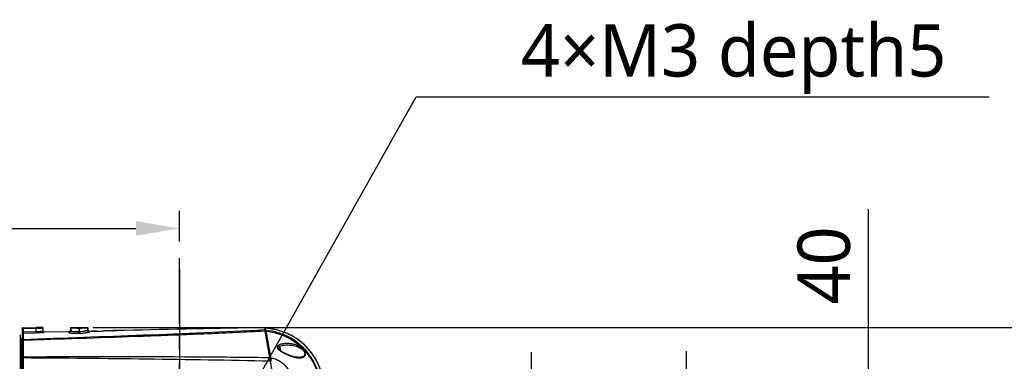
# Model space of a CAD drawing. Header units: millimetres. Extents: x 5828 to 6704, y 123 to 421.
# Tile 62 of 145: x 6416.78 to 6444.95, y 280.51 to 290.3. Entities that reach past the tile are written whole.
import ezdxf
from ezdxf import colors
from ezdxf.entities.mleader import LeaderData, LeaderLine
from ezdxf.math import Vec2, Vec3

# ---------------------------------------------------------------- set-up
doc = ezdxf.new("R2010")
doc.units = ezdxf.units.MM
doc.linetypes.add('CENTER', pattern=[0.6, 0.375, -0.075, 0.075, -0.075])
for name, color, linetype in [('中心线', 7, 'Continuous'), ('外形图', 7, 'Continuous'), ('多重引线', 7, 'Continuous'), ('尺寸标注', 7, 'Continuous')]:
    doc.layers.add(name, color=color, linetype=linetype)
doc.styles.add('微软雅黑', font='msyh.ttc', dxfattribs={"height": 1.5})
doc.dimstyles.new('尺寸标注_1_20比例', dxfattribs={"dimtxt": 1.5, "dimasz": 1.25, "dimexe": 0.5, "dimexo": 0.4, "dimgap": 0.5, "dimtad": 1, "dimdec": 1, "dimlfac": 20, "dimdsep": 46, "dimtxsty": '微软雅黑', "dimcen": 0.09, "dimadec": 0, "dimazin": 0, "dimtp": 0.01, "dimtm": 0.01, "dimtfac": 1, "dimtdec": 1, "dimtofl": 0, "dimtmove": 0, "dimatfit": 3, "dimfxl": 1, "dimtolj": 1, "dimarcsym": 0})

# ---------------------------------------------------------------- blocks, each defined once
blk = doc.blocks.new('*D1098')
at = {"layer": 'Defpoints', "color": 0}
for p in [(6421.354, 284.317), (6421.354, 283.546), (6400.354, 283.142)]:
    blk.add_point(p, dxfattribs=at)
at = {"layer": '尺寸标注', "color": 0, "lineweight": -2}
for p, q in [((6400.354, 283.542), (6400.354, 284.817)), ((6421.354, 283.946), (6421.354, 284.817)), ((6401.604, 284.317), (6420.104, 284.317))]:
    blk.add_line(p, q, dxfattribs=at)
at = {"layer": '尺寸标注', "color": 0}
for points in [[(6401.604, 284.526), (6401.604, 284.109), (6400.354, 284.317)], [(6420.104, 284.109), (6420.104, 284.526), (6421.354, 284.317)]]:
    blk.add_solid(points, dxfattribs=at)
at = {"layer": '尺寸标注', "color": 0, "insert": (6410.854, 285.592), "char_height": 1.5, "attachment_point": 5, "style": '微软雅黑'}
blk.add_mtext('\\A1;420', dxfattribs=at)
blk = doc.blocks.new('*D1101')
at = {"layer": 'Defpoints', "color": 0}
for p in [(6429.956, 278.775), (6429.956, 276.775), (6441.068, 276.775)]:
    blk.add_point(p, dxfattribs=at)
at = {"layer": '尺寸标注', "color": 0, "lineweight": -2}
for p, q in [((6441.068, 280.025), (6441.068, 284.87)), ((6430.356, 278.775), (6441.568, 278.775)), ((6430.356, 276.775), (6441.568, 276.775)), ((6441.068, 275.525), (6441.068, 274.275))]:
    blk.add_line(p, q, dxfattribs=at)
at = {"layer": '尺寸标注', "color": 0}
for points in [[(6440.859, 280.025), (6441.276, 280.025), (6441.068, 278.775)], [(6441.276, 275.525), (6440.859, 275.525), (6441.068, 276.775)]]:
    blk.add_solid(points, dxfattribs=at)
at = {"layer": '尺寸标注', "color": 0, "insert": (6439.793, 283.258), "char_height": 1.5, "attachment_point": 5, "rotation": 90, "style": '微软雅黑'}
blk.add_mtext('\\A1;40', dxfattribs=at)
blk = doc.blocks.new('*D1135')
at = {"layer": 'Defpoints', "color": 0}
for p in [(6418.486, 281.475), (6430.504, 234.025), (6446.368, 234.025)]:
    blk.add_point(p, dxfattribs=at)
at = {"layer": '尺寸标注', "color": 0, "lineweight": -2}
for p, q in [((6418.886, 281.475), (6446.868, 281.475)), ((6446.368, 280.225), (6446.368, 235.275)), ((6430.904, 234.025), (6446.868, 234.025))]:
    blk.add_line(p, q, dxfattribs=at)
at = {"layer": '尺寸标注', "color": 0}
for points in [[(6446.576, 280.225), (6446.159, 280.225), (6446.368, 281.475)], [(6446.159, 235.275), (6446.576, 235.275), (6446.368, 234.025)]]:
    blk.add_solid(points, dxfattribs=at)
at = {"layer": '尺寸标注', "color": 0, "insert": (6445.092, 257.726), "char_height": 1.5, "attachment_point": 5, "rotation": 90, "style": '微软雅黑'}
blk.add_mtext('\\A1;949', dxfattribs=at)
blk = doc.blocks.new('*D1137')
at = {"layer": 'Defpoints', "color": 0}
for p in [(6421.354, 283.546), (6420.079, 278.275), (6421.354, 272.021)]:
    blk.add_point(p, dxfattribs=at)
at = {"layer": '尺寸标注', "color": 0, "lineweight": -2}
for p, q in [((6421.354, 283.146), (6421.354, 271.521)), ((6420.079, 277.875), (6420.079, 271.521)), ((6418.829, 272.021), (6412.122, 272.021)), ((6422.604, 272.021), (6423.854, 272.021))]:
    blk.add_line(p, q, dxfattribs=at)
at = {"layer": '尺寸标注', "color": 0}
for points in [[(6418.829, 271.813), (6418.829, 272.229), (6420.079, 272.021)], [(6422.604, 272.229), (6422.604, 271.813), (6421.354, 272.021)]]:
    blk.add_solid(points, dxfattribs=at)
at = {"layer": '尺寸标注', "color": 0, "insert": (6414.476, 273.297), "char_height": 1.5, "attachment_point": 5, "style": '微软雅黑'}
blk.add_mtext('\\A1;25.5', dxfattribs=at)
blk = doc.blocks.new('*D1138')
at = {"layer": 'Defpoints', "color": 0}
for p in [(6422.629, 278.3), (6429.956, 276.775), (6435.852, 276.775)]:
    blk.add_point(p, dxfattribs=at)
at = {"layer": '尺寸标注', "color": 0, "lineweight": -2}
for p, q in [((6435.852, 279.55), (6435.852, 280.8)), ((6423.029, 278.3), (6436.352, 278.3)), ((6430.356, 276.775), (6436.352, 276.775)), ((6435.852, 275.525), (6435.852, 268.964))]:
    blk.add_line(p, q, dxfattribs=at)
at = {"layer": '尺寸标注', "color": 0}
for points in [[(6435.644, 279.55), (6436.061, 279.55), (6435.852, 278.3)], [(6436.061, 275.525), (6435.644, 275.525), (6435.852, 276.775)]]:
    blk.add_solid(points, dxfattribs=at)
at = {"layer": '尺寸标注', "color": 0, "insert": (6434.577, 271.307), "char_height": 1.5, "attachment_point": 5, "rotation": 90, "style": '微软雅黑'}
blk.add_mtext('\\A1;30.5', dxfattribs=at)
blk = doc.blocks.new('*D1139')
at = {"layer": 'Defpoints', "color": 0}
for p in [(6420.079, 278.275), (6429.956, 276.775), (6431.426, 276.775)]:
    blk.add_point(p, dxfattribs=at)
at = {"layer": '尺寸标注', "color": 0, "lineweight": -2}
for p, q in [((6431.426, 279.525), (6431.426, 280.775)), ((6420.479, 278.275), (6431.926, 278.275)), ((6430.356, 276.775), (6431.926, 276.775)), ((6431.426, 275.525), (6431.426, 271.173))]:
    blk.add_line(p, q, dxfattribs=at)
at = {"layer": '尺寸标注', "color": 0}
for points in [[(6431.218, 279.525), (6431.635, 279.525), (6431.426, 278.275)], [(6431.635, 275.525), (6431.218, 275.525), (6431.426, 276.775)]]:
    blk.add_solid(points, dxfattribs=at)
at = {"layer": '尺寸标注', "color": 0, "insert": (6430.151, 272.724), "char_height": 1.5, "attachment_point": 5, "rotation": 90, "style": '微软雅黑'}
blk.add_mtext('\\A1;30', dxfattribs=at)

msp = doc.modelspace()

# ---------------------------------------------------------------- linework, layer by layer
at = {"layer": '中心线', "linetype": 'CENTER', "ltscale": 5}
msp.add_line((6421.3543, 248.5891), (6421.3543, 283.5458), dxfattribs=at)
at = {"layer": '外形图', "color": 7, "linetype": 'Continuous'}
for p, q in [((6416.8543, 281.4472), (6416.8543, 276.2377)), ((6417.2543, 281.4472), (6416.8543, 281.4472)), ((6416.8793, 281.4722), (6416.8793, 281.3453)), ((6416.8793, 281.4722), (6417.2543, 281.4722)), ((6417.2543, 281.4736), (6417.2543, 281.4753)), ((6417.4293, 281.4753), (6417.2543, 281.4753)), ((6417.2543, 281.3555), (6417.2543, 281.4722)), ((6417.4543, 281.4503), (6417.454, 281.454)), ((6417.4543, 281.3664), (6417.4543, 281.4503)), ((6418.2293, 281.4753), (6418.2293, 281.4088)), ((6418.2293, 281.4753), (6418.2397, 281.4649)), ((6418.2293, 281.4753), (6418.7293, 281.4753)), ((6418.2397, 281.4649), (6418.2397, 281.3792)), ((6418.413, 281.4619), (6418.3911, 281.462)), ((6418.4722, 281.4753), (6418.4722, 281.3555)), ((6418.4864, 281.4618), (6418.4722, 281.4618)), ((6418.4864, 281.356), (6418.4864, 281.4753)), ((6418.5675, 281.462), (6418.5457, 281.4619)), ((6418.7189, 281.4649), (6418.7293, 281.4753)), ((6418.7189, 281.4649), (6418.7189, 281.3963)), ((6418.7293, 281.4753), (6418.7293, 281.4232)), ((6423.7762, 281.4753), (6425.2045, 273.3749)), ((6423.8103, 281.4648), (6423.8103, 281.4648)), ((6423.8218, 281.3992), (6423.8103, 281.4648)), ((6416.8043, 276.3077), (6416.8043, 281.2429)), ((6416.8288, 281.1499), (6416.8288, 276.4007)), ((6416.8543, 281.1494), (6416.8288, 281.1499)), ((6416.8786, 281.3203), (6416.8774, 281.1305)), ((6416.8786, 281.3203), (6417.255, 281.3305)), ((6417.2543, 281.3555), (6416.8793, 281.3453)), ((6417.2543, 281.3555), (6417.255, 281.3305)), ((6418.1805, 281.3588), (6417.4799, 281.3414)), ((6418.4864, 281.356), (6418.4722, 281.3555)), ((6418.4722, 281.3555), (6418.474, 281.306)), ((6418.4882, 281.3065), (6418.474, 281.306)), ((6418.4864, 281.356), (6418.4882, 281.3065)), ((6418.7793, 281.3732), (6418.8022, 281.373)), ((6418.8246, 281.3728), (6418.8286, 281.3728)), ((6418.9743, 281.3753), (6418.8527, 281.3753)), ((6418.9742, 281.3741), (6418.9816, 281.3742)), ((6419.0344, 281.3755), (6419.0429, 281.3758)), ((6419.1024, 281.3778), (6419.1043, 281.3778)), ((6419.1543, 281.3799), (6419.1558, 281.38)), ((6419.1946, 281.3818), (6419.2293, 281.3837)), ((6419.4254, 281.3881), (6419.2293, 281.3836)), ((6419.4256, 281.3881), (6419.4256, 281.3881)), ((6419.4256, 281.3881), (6419.4281, 281.3881)), ((6419.4281, 281.3881), (6419.4293, 281.3881)), ((6419.4293, 281.3881), (6419.4341, 281.3881)), ((6419.4341, 281.3881), (6419.4366, 281.3881)), ((6419.4463, 281.3882), (6419.4414, 281.3882)), ((6419.4475, 281.3883), (6419.4512, 281.3883)), ((6419.4512, 281.3883), (6419.4657, 281.3886)), ((6419.4536, 281.3886), (6419.4512, 281.3886)), ((6419.4657, 281.3888), (6419.4584, 281.3887)), ((6419.4657, 281.3886), (6419.484, 281.389)), ((6419.4694, 281.3889), (6419.4657, 281.3888)), ((6419.5131, 281.3898), (6419.4694, 281.3889)), ((6419.484, 281.389), (6419.5314, 281.3901)), ((6419.5314, 281.3901), (6419.5459, 281.3905)), ((6419.5472, 281.3908), (6419.5459, 281.3907)), ((6419.5496, 281.3909), (6419.5472, 281.3908)), ((6419.569, 281.3913), (6419.5703, 281.3913)), ((6419.5703, 281.3913), (6419.5715, 281.3914)), ((6419.6006, 281.3921), (6419.5713, 281.3914)), ((6419.5715, 281.3914), (6419.5715, 281.3914)), ((6419.6225, 281.3921), (6419.6006, 281.3916)), ((6419.6517, 281.3932), (6419.6225, 281.3926)), ((6419.6736, 281.3932), (6419.6517, 281.3928)), ((6419.7829, 281.3957), (6419.6736, 281.3932)), ((6424.7017, 281.1614), (6424.4374, 281.3063)), ((6424.9334, 280.9752), (6424.7017, 281.1614)), ((6416.8763, 281.1193), (6416.8759, 280.6316)), ((6424.2034, 280.924), (6424.1773, 280.9194)), ((6424.2193, 280.8338), (6424.2034, 280.924)), ((6424.2484, 280.8125), (6424.2323, 280.9038)), ((6424.2851, 280.9647), (6424.2852, 280.9647)), ((6425.1365, 280.7439), (6424.9334, 280.9752)), ((6423.9597, 280.6178), (6423.9624, 280.6025)), ((6423.9624, 280.6025), (6423.9627, 280.6013)), ((6424.3036, 280.7775), (6424.2739, 280.7954)), ((6424.8218, 280.6267), (6424.8217, 280.6267)), ((6425.2703, 280.5367), (6425.1365, 280.7439)), ((6425.4164, 280.2222), (6425.2703, 280.5367))]:
    msp.add_line(p, q, dxfattribs=at)
for points in [[(6424.4374, 281.3063), (6424.1324, 281.4098), (6423.8102, 281.4648)], [(6424.2739, 280.7954), (6424.233, 280.8229), (6424.2017, 280.8478), (6424.18, 280.87), (6424.1685, 280.8885), (6424.166, 280.9014), (6424.1708, 280.9133), (6424.187, 280.9285)], [(6424.187, 280.9285), (6424.2146, 280.9435), (6424.2505, 280.9563), (6424.2851, 280.9647)], [(6424.8218, 280.6267), (6424.8016, 280.6245), (6424.7315, 280.6255), (6424.6297, 280.6429), (6424.5062, 280.6813), (6424.3855, 280.7337), (6424.3036, 280.7775)]]:
    msp.add_lwpolyline(points, dxfattribs=at)
for centre, radius, start, end in [((6416.8793, 281.4472), 0.025, 89.99564, 179.99564), ((6417.4291, 281.4502), 0.0252, 8.44772, 22.47094), ((6418.1793, 281.4088), 0.05, 271.38034, 359.99921), ((6418.2898, 281.4649), 0.0501, 167.98796, 179.96918), ((6418.4721, 298.1415), 16.6798, 269.79679, 270.00006), ((6418.4869, 297.8501), 16.3884, 269.99815, 270.20551), ((6418.6687, 281.4649), 0.0501, 0.03093, 12.01193), ((6418.7793, 281.4232), 0.05, 180.01278, 269.99877), ((6438.2053, -547.5721), 829.1729, 90.9971024, 91.2730892), ((6423.8078, 281.4399), 0.025, 84.27839, 163.5337), ((6416.7793, 281.2429), 0.025, 0, 89), ((6416.8293, 281.1749), 0.025, 180, 269), ((6416.8765, 281.2971), 0.0223, 150.17621, 153.72889), ((6417.1145, 286.5446), 5.2159, 271.54338, 273.20138), ((6417.4793, 281.3664), 0.025, 180.00026, 271.45073), ((6418.8426, 287.1001), 5.7272, 269.58094, 269.82016), ((6418.8463, 287.7181), 6.3453, 269.84106, 270.19885), ((6418.8455, 287.7115), 6.3387, 270.2058, 270.52363), ((6418.8429, 288.0408), 6.668, 270.51991, 270.67795), ((6418.8409, 288.2069), 6.8341, 270.67876, 271.11767), ((6418.8386, 288.2918), 6.919, 271.18394, 271.62179), ((6418.829, 288.6196), 7.247, 271.69124, 272.16225), ((6418.8214, 288.8229), 7.4504, 272.17608, 272.56024), ((6418.8188, 288.8793), 7.5069, 272.57311, 272.86976), ((6419.4509, 280.9373), 0.4513, 89.96724, 90.43014), ((6419.4408, 282.9673), 1.5787, 270.46393, 270.64042), ((6419.5519, 281.3433), 0.0475, 91.32286, 92.77596), ((6423.8194, 281.3743), 0.025, 84.29589, 164.30288), ((6551.6326, 303.8645), 129.772, 189.981031, 190.237055), ((6423.7299, 279.6996), 1.7556, 63.28808, 66.5384), ((6423.7492, 279.7368), 1.7137, 56.82815, 63.30572), ((6423.7584, 279.7511), 1.6967, 52.93721, 56.82327), ((6424.2077, 280.8994), 0.025, 10, 100), ((6423.7471, 279.7368), 1.715, 47.13455, 52.92305), ((6423.7238, 279.7116), 1.7493, 42.79071, 47.13643), ((6423.6707, 279.6629), 1.8213, 37.51525, 42.78146), ((6413.9283, -224.2258), 504.8403, 88.863048, 89.665537), ((6419.9404, 280.0092), 4.0656, 7.01368, 8.37311), ((6424.7938, 280.9321), 0.3208, 275.11584, 276.29343)]:
    msp.add_arc(centre, radius, start, end, dxfattribs=at)
msp.add_ellipse((6416.8793, 281.4485), major_axis=(0, 0.025), ratio=0.9998477, start_param=0, end_param=1.5707963, dxfattribs=at)
for points, knots in [([(6423.7879, 281.4085), (6422.6343, 281.3492), (6420.3309, 281.2512), (6418.0268, 281.1717), (6416.8774, 281.1304)], [0, 0, 0, 0, 0.5010758, 1, 1, 1, 1]), ([(6417.4293, 281.4753), (6417.4293, 281.475), (6417.4275, 281.475), (6417.4257, 281.4746), (6417.4212, 281.4744), (6417.4156, 281.4741), (6417.4082, 281.4738), (6417.3956, 281.4735), (6417.3766, 281.4731), (6417.3504, 281.4727), (6417.3205, 281.4724), (6417.288, 281.4723), (6417.2657, 281.4722), (6417.2543, 281.4722)], [0, 0, 0, 0, 0.0049032, 0.0191968, 0.0428957, 0.0758519, 0.1177255, 0.1680911, 0.2924144, 0.4439288, 0.6168887, 0.8048664, 1, 1, 1, 1]), ([(6417.4275, 281.4488), (6417.4169, 281.4485), (6417.3592, 281.4475), (6417.3014, 281.4472), (6417.2543, 281.4472)], [0, 0, 0, 0, 0.1835473, 1, 1, 1, 1]), ([(6417.4475, 281.4495), (6417.4462, 281.4494), (6417.4395, 281.4491), (6417.4329, 281.4489), (6417.4275, 281.4488)], [0, 0, 0, 0, 0.1902722, 1, 1, 1, 1]), ([(6417.4543, 281.4503), (6417.4543, 281.4501), (6417.4534, 281.4501), (6417.4524, 281.4498), (6417.4501, 281.4497), (6417.4485, 281.4496), (6417.4475, 281.4495)], [0, 0, 0, 0, 0.068704, 0.2572718, 0.5678962, 1, 1, 1, 1]), ([(6418.2397, 281.3792), (6418.2384, 281.3867), (6418.2364, 281.3964), (6418.2329, 281.4061), (6418.2304, 281.4088), (6418.2293, 281.4088)], [0, 0, 0, 0, 0.7093522, 0.9005149, 1, 1, 1, 1]), ([(6418.2484, 281.4641), (6418.2463, 281.4642), (6418.2436, 281.4643), (6418.2408, 281.4647), (6418.2399, 281.4647), (6418.2397, 281.4649)], [0, 0, 0, 0, 0.7158879, 0.9119547, 1, 1, 1, 1]), ([(6418.3911, 281.462), (6418.3611, 281.4621), (6418.3136, 281.4626), (6418.266, 281.4632), (6418.2484, 281.4641)], [0, 0, 0, 0, 0.6296043, 1, 1, 1, 1]), ([(6418.7102, 281.4641), (6418.6926, 281.4632), (6418.645, 281.4626), (6418.5975, 281.4621), (6418.5675, 281.462)], [0, 0, 0, 0, 0.3702296, 1, 1, 1, 1]), ([(6418.7189, 281.4649), (6418.7187, 281.4647), (6418.7178, 281.4647), (6418.715, 281.4643), (6418.7123, 281.4642), (6418.7102, 281.4641)], [0, 0, 0, 0, 0.0880931, 0.2841713, 1, 1, 1, 1]), ([(6418.7293, 281.4232), (6418.7282, 281.4232), (6418.7258, 281.4208), (6418.7222, 281.4119), (6418.7202, 281.4031), (6418.7189, 281.3963)], [0, 0, 0, 0, 0.1064329, 0.2993936, 1, 1, 1, 1]), ([(6424.1401, 281.4079), (6424.114, 281.4145), (6424.0053, 281.4397), (6423.8946, 281.4563), (6423.8103, 281.4648)], [0, 0, 0, 0, 0.2410604, 1, 1, 1, 1]), ([(6424.4289, 281.3101), (6424.4062, 281.3199), (6424.3121, 281.3585), (6424.2148, 281.3891), (6424.1401, 281.4079)], [0, 0, 0, 0, 0.2428843, 1, 1, 1, 1]), ([(6416.8793, 281.3453), (6416.8767, 281.3452), (6416.8715, 281.3437), (6416.8641, 281.3366), (6416.8585, 281.3257), (6416.855, 281.3117), (6416.8543, 281.3022), (6416.8543, 281.2975)], [0, 0, 0, 0, 0.1353901, 0.2647399, 0.5130828, 0.7572161, 1, 1, 1, 1]), ([(6416.8774, 281.1305), (6416.8714, 281.13), (6416.8593, 281.1248), (6416.8543, 281.1125), (6416.8543, 281.1067)], [0, 0, 0, 0, 0.5080795, 1, 1, 1, 1]), ([(6416.8571, 281.3081), (6416.8576, 281.3089), (6416.8596, 281.312), (6416.8625, 281.3147), (6416.8649, 281.3162)], [0, 0, 0, 0, 0.2234187, 1, 1, 1, 1]), ([(6416.8649, 281.3162), (6416.8658, 281.3168), (6416.8699, 281.3191), (6416.8748, 281.3202), (6416.8786, 281.3203)], [0, 0, 0, 0, 0.207033, 1, 1, 1, 1]), ([(6416.8774, 281.1305), (6416.8773, 281.1297), (6416.8771, 281.126), (6416.8769, 281.1223), (6416.8768, 281.1193)], [0, 0, 0, 0, 0.2087919, 1, 1, 1, 1]), ([(6416.8793, 281.3453), (6416.8793, 281.3423), (6416.8792, 281.3365), (6416.8792, 281.3289), (6416.8787, 281.3238), (6416.879, 281.321), (6416.8786, 281.3203)], [0, 0, 0, 0, 0.3705162, 0.6891732, 0.9089757, 1, 1, 1, 1]), ([(6417.2538, 281.1315), (6417.7969, 281.1492), (6418.8846, 281.1849), (6420.5179, 281.2412), (6422.1545, 281.3048), (6423.2464, 281.3544), (6423.7928, 281.3812)], [0, 0, 0, 0, 0.2491192, 0.4989011, 0.7492359, 1, 1, 1, 1]), ([(6417.4543, 281.3664), (6417.453, 281.3664), (6417.4479, 281.3657), (6417.4367, 281.3652), (6417.4185, 281.3637), (6417.3939, 281.3621), (6417.364, 281.3602), (6417.3169, 281.3577), (6417.2798, 281.3563), (6417.2543, 281.3555)], [0, 0, 0, 0, 0.0192651, 0.0762124, 0.1686775, 0.2931884, 0.4447083, 0.6175123, 1, 1, 1, 1]), ([(6417.4058, 281.3368), (6417.4162, 281.3374), (6417.4345, 281.3384), (6417.4574, 281.3399), (6417.4717, 281.3408), (6417.4782, 281.3414), (6417.4799, 281.3414)], [0, 0, 0, 0, 0.4214823, 0.739282, 0.9296221, 1, 1, 1, 1]), ([(6418.1805, 281.3588), (6418.1816, 281.3588), (6418.1841, 281.3562), (6418.1877, 281.3465), (6418.1898, 281.3368), (6418.1912, 281.3294)], [0, 0, 0, 0, 0.0996285, 0.2912651, 1, 1, 1, 1]), ([(6418.2397, 281.3792), (6418.2397, 281.3667), (6418.2294, 281.3408), (6418.2037, 281.3298), (6418.1912, 281.3294)], [0, 0, 0, 0, 0.4990475, 1, 1, 1, 1]), ([(6418.474, 281.306), (6418.4383, 281.3047), (6418.3865, 281.3041), (6418.3205, 281.3063), (6418.2784, 281.3092), (6418.2435, 281.3131), (6418.2173, 281.3176), (6418.2011, 281.322), (6418.1935, 281.326), (6418.1914, 281.3284), (6418.1912, 281.3294)], [0, 0, 0, 0, 0.3730576, 0.5420634, 0.6911099, 0.8149607, 0.9090217, 0.9702441, 0.9885447, 1, 1, 1, 1]), ([(6418.4722, 281.3555), (6418.4427, 281.3542), (6418.3999, 281.3536), (6418.3455, 281.3559), (6418.3108, 281.3589), (6418.2823, 281.3627), (6418.2605, 281.3675), (6418.2471, 281.3718), (6418.2401, 281.3767), (6418.2397, 281.3792)], [0, 0, 0, 0, 0.3729499, 0.541649, 0.6901853, 0.8132385, 0.906763, 0.9684242, 1, 1, 1, 1]), ([(6418.7189, 281.3963), (6418.7187, 281.3953), (6418.7171, 281.3932), (6418.7109, 281.3891), (6418.6977, 281.3842), (6418.6762, 281.3785), (6418.6476, 281.3727), (6418.6131, 281.3672), (6418.5587, 281.3605), (6418.5159, 281.3573), (6418.4864, 281.356)], [0, 0, 0, 0, 0.0123349, 0.0314167, 0.0936124, 0.1878384, 0.3113545, 0.4600166, 0.6284431, 1, 1, 1, 1]), ([(6418.7703, 281.3465), (6418.7701, 281.3455), (6418.768, 281.3433), (6418.7605, 281.3393), (6418.7444, 281.3345), (6418.7183, 281.3288), (6418.6835, 281.323), (6418.6415, 281.3176), (6418.5756, 281.3109), (6418.5238, 281.3078), (6418.4882, 281.3065)], [0, 0, 0, 0, 0.0107928, 0.0288622, 0.0901704, 0.1844619, 0.3085422, 0.4580288, 0.6272733, 1, 1, 1, 1]), ([(6418.7189, 281.3963), (6418.7189, 281.3834), (6418.73, 281.3564), (6418.7573, 281.3462), (6418.7703, 281.3465)], [0, 0, 0, 0, 0.4991876, 1, 1, 1, 1]), ([(6418.7703, 281.3464), (6418.7715, 281.353), (6418.7733, 281.3616), (6418.7769, 281.3704), (6418.7791, 281.373), (6418.7801, 281.3732)], [0, 0, 0, 0, 0.6912062, 0.8883601, 1, 1, 1, 1]), ([(6419.5496, 281.3907), (6419.5514, 281.3908), (6419.5551, 281.3906), (6419.5587, 281.3909), (6419.5605, 281.391)], [0, 0, 0, 0, 0.4998716, 1, 1, 1, 1]), ([(6419.7379, 281.3946), (6419.7271, 281.3947), (6419.7057, 281.395), (6419.6843, 281.3937), (6419.6736, 281.3935)], [0, 0, 0, 0, 0.4999866, 1, 1, 1, 1]), ([(6423.8137, 281.37), (6423.812, 281.3693), (6423.8061, 281.3662), (6423.8012, 281.3608), (6423.7995, 281.3562)], [0, 0, 0, 0, 0.2729053, 1, 1, 1, 1]), ([(6425.5149, 279.3749), (6425.5044, 279.4948), (6425.4718, 279.7336), (6425.3816, 280.0839), (6425.2449, 280.419), (6425.0565, 280.7284), (6424.8121, 280.9966), (6424.5143, 281.2046), (6424.1784, 281.3412), (6423.9412, 281.3867), (6423.8218, 281.3992)], [0, 0, 0, 0, 0.1251629, 0.2503101, 0.3754149, 0.5004492, 0.6253925, 0.7502825, 0.875114, 1, 1, 1, 1]), ([(6423.8218, 281.3992), (6423.8218, 281.3964), (6423.8231, 281.3874), (6423.8239, 281.3784), (6423.8247, 281.3721)], [0, 0, 0, 0, 0.3063906, 1, 1, 1, 1]), ([(6423.8248, 281.3721), (6423.9422, 281.3593), (6424.1756, 281.3133), (6424.505, 281.1753), (6424.7969, 280.9688), (6425.0382, 280.705), (6425.226, 280.4011), (6425.4095, 279.9628), (6425.4799, 279.6102), (6425.5027, 279.3745)], [0, 0, 0, 0, 0.1248358, 0.2495849, 0.3744642, 0.4995025, 0.6246809, 0.7499181, 1, 1, 1, 1]), ([(6416.8768, 281.1193), (6416.8725, 281.1189), (6416.8642, 281.1163), (6416.8581, 281.1098), (6416.8563, 281.1062)], [0, 0, 0, 0, 0.5151, 1, 1, 1, 1]), ([(6424.8729, 280.8702), (6424.8413, 280.8991), (6424.7703, 280.9461), (6424.6541, 280.9905), (6424.5551, 281.0108), (6424.4769, 281.0184), (6424.4192, 281.02), (6424.3625, 281.0177), (6424.3073, 281.0113), (6424.2546, 281.0003), (6424.2132, 280.9863), (6424.1837, 280.9707), (6424.1649, 280.9567), (6424.1506, 280.939), (6424.1451, 280.9162), (6424.1521, 280.8922), (6424.1734, 280.8615), (6424.1959, 280.8423), (6424.2118, 280.8299)], [0, 0, 0, 0, 0.1411394, 0.2771648, 0.4087382, 0.4731379, 0.5366089, 0.599057, 0.6602545, 0.7197701, 0.7767208, 0.8037781, 0.8294878, 0.853724, 0.8774813, 0.903593, 0.9334215, 1, 1, 1, 1]), ([(6424.2852, 280.9647), (6424.3319, 280.9743), (6424.4293, 280.9831), (6424.5776, 280.9736), (6424.7263, 280.9377), (6424.8197, 280.8891), (6424.8598, 280.8558)], [0, 0, 0, 0, 0.238488, 0.4856704, 0.7395905, 1, 1, 1, 1]), ([(6424.8598, 280.8558), (6424.8729, 280.845), (6424.897, 280.8218), (6424.9248, 280.7823), (6424.9399, 280.7408), (6424.9385, 280.7011), (6424.9207, 280.6694), (6424.8928, 280.6478), (6424.859, 280.6339), (6424.8345, 280.6286), (6424.8218, 280.6267)], [0, 0, 0, 0, 0.1575207, 0.3081829, 0.4435175, 0.5594849, 0.664122, 0.7691288, 0.8806168, 1, 1, 1, 1]), ([(6424.8289, 280.6132), (6424.8426, 280.6147), (6424.8689, 280.6194), (6424.9054, 280.6334), (6424.9358, 280.6567), (6424.9552, 280.6917), (6424.9573, 280.7361), (6424.942, 280.7836), (6424.9128, 280.8297), (6424.8869, 280.8572), (6424.8729, 280.8702)], [0, 0, 0, 0, 0.1150958, 0.2225545, 0.3246808, 0.4286629, 0.5467174, 0.6857012, 0.840015, 1, 1, 1, 1]), ([(6424.8729, 280.8702), (6424.872, 280.8693), (6424.8677, 280.8645), (6424.8634, 280.8597), (6424.8598, 280.8558)], [0, 0, 0, 0, 0.1926859, 1, 1, 1, 1]), ([(6416.8759, 280.6316), (6416.8704, 280.6311), (6416.8604, 280.6282), (6416.8543, 280.6185), (6416.8543, 280.6141)], [0, 0, 0, 0, 0.5571092, 1, 1, 1, 1]), ([(6416.8614, 280.6021), (6416.8604, 280.6015), (6416.857, 280.5994), (6416.8543, 280.5955), (6416.8543, 280.5927)], [0, 0, 0, 0, 0.3020071, 1, 1, 1, 1]), ([(6416.8753, 280.6059), (6416.874, 280.6058), (6416.8692, 280.6052), (6416.8645, 280.6038), (6416.8614, 280.6021)], [0, 0, 0, 0, 0.267863, 1, 1, 1, 1]), ([(6416.8763, 280.6316), (6416.8761, 280.6296), (6416.8754, 280.6211), (6416.8754, 280.6125), (6416.8753, 280.6059)], [0, 0, 0, 0, 0.2344338, 1, 1, 1, 1]), ([(6416.8753, 280.6059), (6416.8754, 280.4641), (6416.8761, 279.8539), (6416.8764, 279.2437), (6416.8765, 278.7753)], [0, 0, 0, 0, 0.2323789, 1, 1, 1, 1]), ([(6423.9285, 280.6116), (6423.3378, 280.6194), (6420.987, 280.6425), (6418.6361, 280.6401), (6416.8759, 280.6316)], [0, 0, 0, 0, 0.2512622, 1, 1, 1, 1]), ([(6423.9265, 280.8012), (6423.9292, 280.7862), (6423.9402, 280.7251), (6423.9513, 280.6639), (6423.9597, 280.6178)], [0, 0, 0, 0, 0.2456801, 1, 1, 1, 1]), ([(6423.9511, 280.5996), (6423.9493, 280.599), (6423.9431, 280.5965), (6423.9374, 280.5919), (6423.9353, 280.5877)], [0, 0, 0, 0, 0.2875891, 1, 1, 1, 1]), ([(6424.9818, 278.8033), (6424.9736, 278.8945), (6424.9497, 279.0764), (6424.8946, 279.3459), (6424.8196, 279.6107), (6424.7218, 279.868), (6424.5965, 280.1132), (6424.4631, 280.3013), (6424.3328, 280.4308), (6424.2215, 280.5124), (6424.0974, 280.5729), (6424.0079, 280.5954), (6423.9627, 280.6013)], [0, 0, 0, 0, 0.1250308, 0.2500988, 0.3751305, 0.50017, 0.6252081, 0.750181, 0.8127421, 0.8752693, 0.937719, 1, 1, 1, 1]), ([(6424.2118, 280.8299), (6424.2256, 280.8192), (6424.2545, 280.7991), (6424.2848, 280.7811), (6424.2999, 280.7718)], [0, 0, 0, 0, 0.4961836, 1, 1, 1, 1]), ([(6424.2999, 280.7718), (6424.3004, 280.7726), (6424.3013, 280.774), (6424.3024, 280.7759), (6424.3032, 280.7767), (6424.3035, 280.7775), (6424.3036, 280.7775)], [0, 0, 0, 0, 0.4252425, 0.7413499, 0.9333697, 1, 1, 1, 1]), ([(6424.2999, 280.7718), (6424.3434, 280.7466), (6424.4312, 280.7015), (6424.5653, 280.649), (6424.6955, 280.6159), (6424.782, 280.6089), (6424.8224, 280.6125)], [0, 0, 0, 0, 0.2726227, 0.5348771, 0.7798116, 1, 1, 1, 1])]:
    msp.add_open_spline(points, degree=3, knots=knots, dxfattribs=at)
for points in [[(6417.447, 281.468), (6417.4424, 281.4725), (6417.4357, 281.4753), (6417.4293, 281.4753)], [(6417.4524, 281.4599), (6417.4511, 281.4629), (6417.4493, 281.4657), (6417.447, 281.468)], [(6416.8543, 281.2975), (6416.8543, 281.3007), (6416.8551, 281.304), (6416.8565, 281.3069)], [(6416.8768, 281.1193), (6417.0025, 281.1234), (6417.1281, 281.1274), (6417.2538, 281.1315)], [(6418.8527, 281.3753), (6418.8435, 281.3753), (6418.8342, 281.3745), (6418.8251, 281.373)], [(6418.8807, 281.373), (6418.8714, 281.3745), (6418.8621, 281.3753), (6418.8527, 281.3753)], [(6419.4366, 281.3881), (6419.4382, 281.3882), (6419.4398, 281.3882), (6419.4414, 281.3882)], [(6419.4414, 281.3882), (6419.4435, 281.3883), (6419.4455, 281.3882), (6419.4475, 281.3883)], [(6419.5314, 281.3904), (6419.5301, 281.3903), (6419.5289, 281.3902), (6419.5277, 281.3902)], [(6419.535, 281.3904), (6419.5338, 281.3903), (6419.5326, 281.3904), (6419.5314, 281.3904)], [(6419.5387, 281.3905), (6419.5374, 281.3905), (6419.5362, 281.3904), (6419.535, 281.3904)], [(6419.5411, 281.3906), (6419.5403, 281.3906), (6419.5395, 281.3905), (6419.5387, 281.3905)], [(6419.5459, 281.3907), (6419.5443, 281.3907), (6419.5427, 281.3907), (6419.5411, 281.3906)], [(6419.5459, 281.3905), (6419.5472, 281.3905), (6419.5484, 281.3906), (6419.5496, 281.3907)], [(6419.5557, 281.3907), (6419.5541, 281.3907), (6419.5524, 281.3908), (6419.5508, 281.3907)], [(6419.5605, 281.391), (6419.5613, 281.391), (6419.5622, 281.3911), (6419.563, 281.3911)], [(6419.563, 281.3911), (6419.5646, 281.3911), (6419.5662, 281.3912), (6419.5678, 281.3912)], [(6419.5654, 281.3911), (6419.5646, 281.3911), (6419.5638, 281.3911), (6419.563, 281.3911)], [(6419.5678, 281.3912), (6419.5682, 281.3912), (6419.5686, 281.3913), (6419.569, 281.3913)], [(6419.7638, 281.3952), (6419.7551, 281.3949), (6419.7465, 281.3946), (6419.7379, 281.3946)], [(6419.7829, 281.3959), (6419.7765, 281.3958), (6419.7702, 281.3955), (6419.7638, 281.3952)], [(6423.8247, 281.3721), (6423.821, 281.3721), (6423.8172, 281.3713), (6423.8137, 281.37)], [(6416.8563, 281.1062), (6416.855, 281.1035), (6416.8543, 281.1004), (6416.8543, 281.0974)], [(6423.9627, 280.6013), (6423.9588, 280.6013), (6423.9548, 280.6007), (6423.9511, 280.5996)], [(6425.2703, 280.5367), (6425.2243, 280.6186), (6425.1726, 280.6975), (6425.1154, 280.772)]]:
    msp.add_open_spline(points, degree=3, dxfattribs=at)

# ---------------------------------------------------------------- dimensions: what is measured, and where the dimension line sits
at = {"layer": '尺寸标注'}
dim = msp.add_linear_dim(base=(6421.3543, 284.3173), p1=(6400.3543, 283.1419), p2=(6421.3543, 283.5458), dimstyle='尺寸标注_1_20比例', dxfattribs=at)
dim.commit()
dim.dimension.update_dxf_attribs({"geometry": '*D1098', "text_midpoint": (6410.8543, 285.5925)})
for base, p1, p2, picture, middle in [((6441.0678, 276.7753), (6429.9558, 278.7753), (6429.9558, 276.7753), '*D1101', (6441.0678, 283.2582)), ((6446.3676, 234.0253), (6418.4864, 281.4753), (6430.5043, 234.0253), '*D1135', (6446.3676, 257.7263)), ((6435.8525, 276.7753), (6422.6293, 278.3003), (6429.9558, 276.7753), '*D1138', (6435.8525, 271.3065))]:
    dim = msp.add_linear_dim(base=base, p1=p1, p2=p2, angle=90, dimstyle='尺寸标注_1_20比例', dxfattribs=at)
    dim.commit()
    dim.dimension.update_dxf_attribs({"geometry": picture, "text_midpoint": middle, "dimtype": 160})
dim = msp.add_linear_dim(base=(6421.3543, 272.021), p1=(6420.0793, 278.2753), p2=(6421.3543, 283.5458), dimstyle='尺寸标注_1_20比例', dxfattribs=at)
dim.commit()
dim.dimension.update_dxf_attribs({"geometry": '*D1137', "text_midpoint": (6414.476, 272.021), "dimtype": 160})
dim = msp.add_linear_dim(base=(6431.4263, 276.7753), p1=(6420.0793, 278.2753), p2=(6429.9558, 276.7753), angle=90, dimstyle='尺寸标注_1_20比例', dxfattribs=at)
dim.commit()
dim.dimension.update_dxf_attribs({"geometry": '*D1139', "text_midpoint": (6430.1512, 272.7241)})

# ---------------------------------------------------------------- leaders
at = {"layer": '多重引线'}
ml = msp.add_multileader_mtext('Standard', dxfattribs=at)
ml.set_content('{\\C256;4×M3 depth5}', style='微软雅黑')
ml.set_leader_properties()
ml.build(insert=Vec2(0, 0))
ml.multileader.update_dxf_attribs({"text_left_attachment_type": 5, "text_right_attachment_type": 5, "dogleg_length": 1, "arrow_head_size": 1.25})
ctx = ml.context
ctx.base_point, ctx.char_height, ctx.arrow_head_size, ctx.plane_origin = Vec3(6429.1223, 288.0883), 1.5, 1.25, Vec3(6422.6293, 278.3003)
ctx.left_attachment, ctx.right_attachment = 5, 5
notes = []
notes.append((ctx, [(0, (1, 1, 0), (6428.1223, 288.0883), (1, 0), 1, [(0, [(6422.6293, 278.3003)], 0, [])])]))
ctx.mtext.insert, ctx.mtext.flow_direction = Vec3(6431.1223, 290.1664), 5
for ctx, leaders in notes:
    for number, flags, end, landing, length, lines in leaders:
        leader = LeaderData()
        leader.index, (leader.has_last_leader_line, leader.has_dogleg_vector, leader.attachment_direction) = number, flags
        leader.last_leader_point, leader.dogleg_vector, leader.dogleg_length = Vec3(end), Vec3(landing), length
        for number, points, colour, breaks in lines:
            line = LeaderLine()
            line.index, line.vertices, line.color, line.breaks = number, Vec3.list(points), colors.encode_raw_color(colour), breaks
            leader.lines.append(line)
        ctx.leaders.append(leader)

doc.saveas('drawing.dxf')
